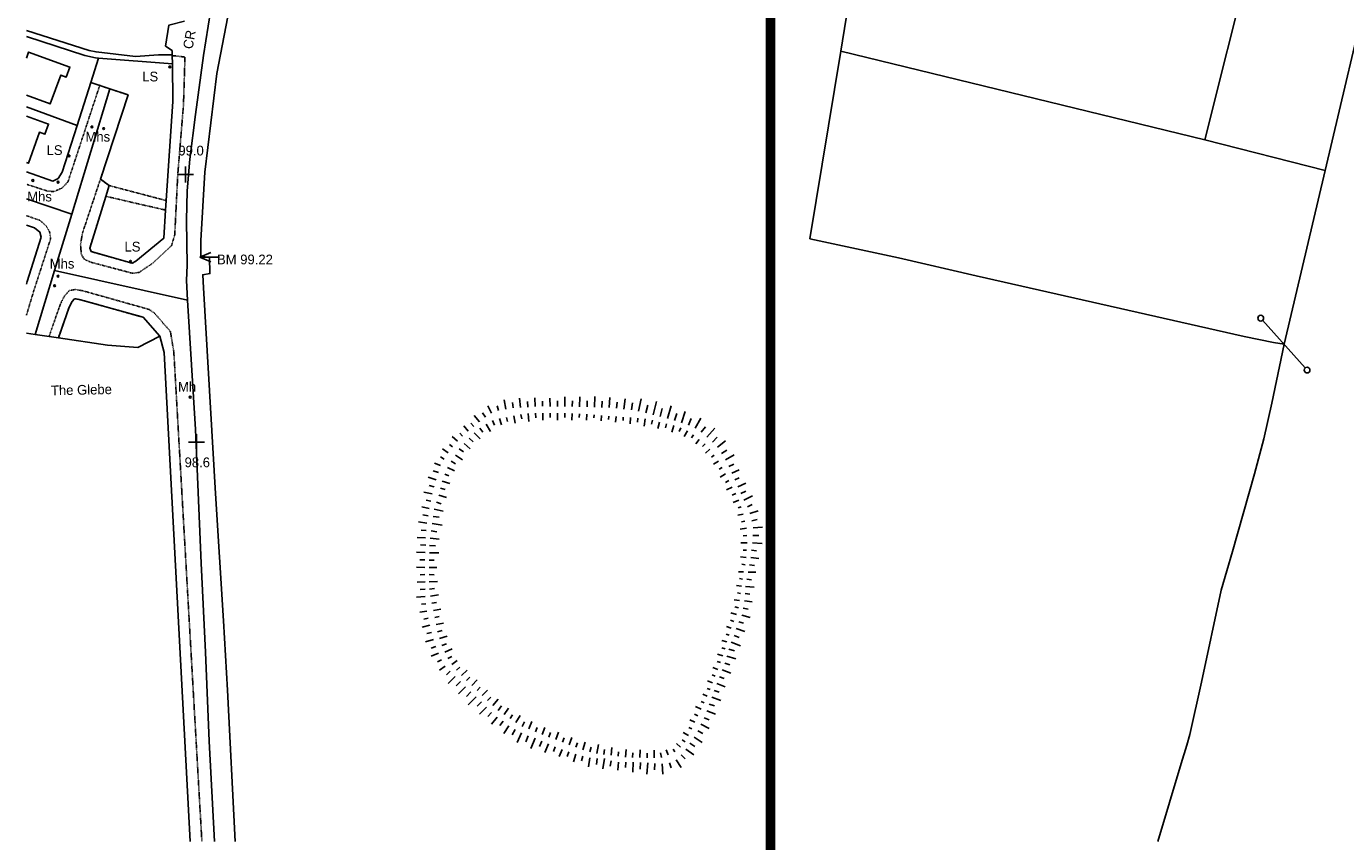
# Model space of a CAD drawing. Header units: metres. Extents: x 611948 to 1225781, y 656699 to 1316021.
# Tile 113 of 169: x 613548 to 613818, y 658243 to 658410. Entities that reach past the tile are written whole.
import ezdxf

# ---------------------------------------------------------------- set-up
doc = ezdxf.new("R2010")
doc.units = ezdxf.units.M
doc.linetypes.add('4696-13$0$PECK', pattern=[0.2, 0.1, -0.1])
for name, color, linetype in [('- EXTENT OF LiDAR SURVEY', 1, 'Continuous'), ('4696-13$0$BDY_SYM', 253, 'Continuous'), ('4696-13$0$BLD_OTL_S', 253, 'Continuous'), ('4696-13$0$GEN_LIN_D', 253, 'Continuous'), ('4696-13$0$GEN_PCK_D', 253, '4696-13$0$PECK'), ('4696-13$0$HT_CTRL', 253, 'Continuous'), ('4696-13$0$MNR_LN_DT', 253, 'Continuous'), ('4696-13$0$OTHER_SYM', 253, 'Continuous'), ('4696-13$0$POLE_SYMB', 253, 'Continuous'), ('4696-13$0$ROADS', 253, 'Continuous'), ('4696-13$0$ROADS_CTR', 253, 'Continuous'), ('4696-13$0$ROADS_PCK', 253, '4696-13$0$PECK'), ('4696-13$0$TOWNLAND', 253, 'Continuous')]:
    doc.layers.add(name, color=color, linetype=linetype)
doc.styles.add('4696-13$0$STANDARD', font='txt')

# ---------------------------------------------------------------- blocks, each defined once
blk = doc.blocks.new('4696-13$0$43', base_point=(147.36021, 308.857352))
blk.add_line((153.849537, 308.848253), (140.769785, 308.848253))
for centre in [(140.180307, 308.837153), (154.439015, 308.859353)]:
    blk.add_circle(centre, 0.589583)
blk = doc.blocks.new('4696-13$0$13', base_point=(160450.170478, 242323.105036))
blk.add_circle((160450.170478, 242323.105036), 0.187958)
blk = doc.blocks.new('4696-13$0$35', base_point=(150.27109, 306.896499))
for p, q in [((150.27109, 308.539432), (150.27109, 305.253567)), ((151.914023, 306.896499), (148.62816, 306.896499))]:
    blk.add_line(p, q)
blk = doc.blocks.new('4696-13$0$34', base_point=(140.879497, 309.117412))
for p, q in [((140.739761, 309.117412), (142.970666, 310.083172)), ((140.739761, 309.117412), (142.970666, 308.151652)), ((144.748461, 309.117412), (140.739761, 309.117412))]:
    blk.add_line(p, q)
blk = doc.blocks.new('4696-13')
at = {"layer": '4696-13$0$BLD_OTL_S', "flags": 128}
for points in [[(613547.54, 658403.812), (613547.996, 658405.065), (613556.456, 658401.988), (613555.705, 658399.921), (613554.577, 658400.331), (613552.429, 658394.426), (613547.54, 658396.204)], [(613547.54, 658391.921), (613552.094, 658390.292), (613551.354, 658388.22), (613550.224, 658388.624), (613547.952, 658382.272), (613547.54, 658382.419)]]:
    blk.add_lwpolyline(points, dxfattribs=at)
at = {"layer": '4696-13$0$GEN_LIN_D', "flags": 128}
for points in [[(613590.291, 658243.247), (613588.76, 658274.287), (613587.962, 658288.507), (613586.32, 658314.565), (613583.808, 658356.724), (613583.693, 658359.424), (613585.132, 658359.672), (613585.094, 658363.013), (613583.293, 658363.143), (613583.275, 658366.444), (613584.078, 658380.472), (613586.589, 658400.632), (613588.805, 658412.367), (613593.692, 658433.32), (613603.567, 658471.345), (613607.64, 658487.372), (613612.148, 658504.542)], [(613714.42, 658405.252), (613721.021, 658445.879)], [(613813.643, 658380.747), (613823.439, 658422.273), (613825.954, 658430.649), (613827.606, 658435.719)], [(613796.216, 658431.865), (613796.44, 658431.628), (613799.585, 658430.904), (613798.263, 658423.876), (613789.042, 658387.055)], [(613577.437, 658404.509), (613574.624, 658404.508), (613569.885, 658404.142), (613561.817, 658405.078), (613560.416, 658405.37), (613547.54, 658409.473)], [(613579.944, 658411.413), (613576.707, 658410.541), (613576.031, 658406.264), (613577.426, 658405.341), (613577.437, 658404.509)], [(613547.54, 658408.221), (613559.541, 658404.335), (613561.719, 658403.854), (613562.316, 658403.807)], [(613577.437, 658404.509), (613577.439, 658404.331)], [(613577.439, 658404.331), (613577.461, 658402.62)], [(613805.255, 658345.171), (613803.093, 658345.519), (613797.064, 658346.767), (613742.16, 658359.21), (613726.215, 658362.904), (613708.108, 658366.806), (613714.42, 658405.252)], [(613714.42, 658405.252), (613789.042, 658387.055)], [(613560.74, 658398.813), (613562.316, 658403.807)], [(613562.316, 658403.807), (613577.461, 658402.62)], [(613577.461, 658402.62), (613577.558, 658394.943), (613576.155, 658374.631)], [(613560.74, 658398.813), (613557.916, 658390.011)], [(613557.916, 658390.011), (613547.54, 658393.815)], [(613557.916, 658390.011), (613554.849, 658380.452), (613554.032, 658379.141), (613552.971, 658378.619), (613547.54, 658380.528)], [(613789.042, 658387.055), (613813.643, 658380.747)], [(613805.255, 658345.171), (613813.643, 658380.747)], [(613576.155, 658374.631), (613576.038, 658372.667)], [(613576.038, 658372.667), (613575.695, 658366.88), (613569.995, 658362.186)], [(613547.54, 658369.566), (613549.216, 658369.008), (613550.3, 658368.173), (613550.594, 658367.111), (613547.728, 658358.057)], [(613547.54, 658358.119), (613547.728, 658358.057)], [(613547.728, 658358.057), (613547.54, 658357.464)], [(613571.458, 658350.691), (613574.889, 658346.805)], [(613549.337, 658347.198), (613547.54, 658347.464)], [(613552.185, 658346.777), (613549.337, 658347.198)], [(613554.089, 658346.495), (613552.185, 658346.777)], [(613574.889, 658346.805), (613570.362, 658344.509), (613564.174, 658345.004), (613554.089, 658346.495)], [(613574.889, 658346.805), (613575.754, 658343.498)], [(613805.255, 658345.171), (613802.741, 658333.073), (613801.1, 658325.823), (613799.178, 658318.65), (613794.704, 658302.721), (613792.367, 658294.746), (613788.349, 658275.919), (613785.927, 658265.182), (613785.358, 658262.999), (613784.159, 658259.231), (613779.405, 658243.246)], [(613581.108, 658243.247), (613575.754, 658343.498)]]:
    blk.add_lwpolyline(points, dxfattribs=at)
at = {"layer": '4696-13$0$GEN_PCK_D', "flags": 128}
for points in [[(613562.568, 658398.204), (613560.74, 658398.813)], [(613564.667, 658397.505), (613562.568, 658398.204)], [(613562.722, 658379.033), (613568.382, 658396.269), (613564.667, 658397.505)], [(613564.527, 658377.682), (613562.722, 658379.033)], [(613563.83, 658375.484), (613564.527, 658377.682)], [(613564.527, 658377.682), (613576.155, 658374.631)], [(613569.995, 658362.186), (613569.245, 658361.762), (613560.814, 658364.158), (613560.51, 658364.885), (613563.83, 658375.484)], [(613563.83, 658375.484), (613576.038, 658372.667)], [(613571.458, 658350.691), (613558.634, 658354.296), (613557.596, 658354.48), (613557.301, 658354.431), (613556.9, 658353.944), (613556.291, 658352.789), (613554.089, 658346.495)]]:
    blk.add_lwpolyline(points, dxfattribs=at)
at = {"layer": '4696-13$0$MNR_LN_DT', "flags": 128}
for points in [[(613645.771, 658331.866), (613645.441, 658333.774)], [(613648.781, 658332.219), (613648.608, 658334.155)], [(613651.811, 658332.391), (613651.735, 658334.209)], [(613654.843, 658332.439), (613654.83, 658334.15)], [(613657.877, 658332.414), (613657.901, 658334.381)], [(613660.912, 658332.375), (613660.956, 658334.419)], [(613663.944, 658332.28), (613664.015, 658334.436)], [(613666.977, 658332.184), (613667.109, 658334.294)], [(613669.998, 658331.902), (613670.233, 658333.986)], [(613672.997, 658331.451), (613673.494, 658333.997)], [(613641.589, 658330.227), (613640.981, 658331.099)], [(613642.875, 658331.028), (613642.073, 658332.58)], [(613644.283, 658331.575), (613644.01, 658332.586)], [(613647.269, 658332.112), (613647.136, 658333.244)], [(613650.296, 658332.305), (613650.22, 658333.458)], [(613651.876, 658331.05), (613651.915, 658330.118)], [(613653.325, 658332.451), (613653.304, 658333.478)], [(613653.377, 658331.076), (613653.38, 658329.586)], [(613654.879, 658331.058), (613654.868, 658330.185)], [(613656.36, 658332.426), (613656.367, 658333.55)], [(613657.88, 658331.058), (613657.867, 658330.189)], [(613659.394, 658332.402), (613659.415, 658333.607)], [(613662.428, 658332.327), (613662.461, 658333.588)], [(613665.461, 658332.232), (613665.523, 658333.518)], [(613668.488, 658332.055), (613668.597, 658333.312)], [(613671.502, 658331.71), (613671.718, 658333.142)], [(613674.481, 658331.135), (613674.853, 658332.693)], [(613675.945, 658330.74), (613676.639, 658333.459)], [(613677.416, 658330.369), (613677.851, 658331.995)], [(613678.879, 658329.965), (613679.633, 658332.581)], [(613681.773, 658329.057), (613682.51, 658331.379)], [(613638.085, 658327.33), (613637.148, 658328.455)], [(613639.256, 658328.29), (613638.634, 658329.028)], [(613640.393, 658329.295), (613639.316, 658330.597)], [(613641.723, 658328.807), (613642.634, 658327.314)], [(613643.032, 658329.54), (613643.454, 658328.61)], [(613644.466, 658329.928), (613644.863, 658328.666)], [(613645.946, 658330.183), (613646.097, 658329.359)], [(613647.418, 658330.482), (613647.68, 658329.008)], [(613648.89, 658330.772), (613649.036, 658329.898)], [(613650.376, 658330.989), (613650.531, 658329.34)], [(613656.38, 658331.017), (613656.371, 658329.605)], [(613659.38, 658330.981), (613659.337, 658329.611)], [(613660.881, 658330.937), (613660.844, 658330.149)], [(613662.379, 658330.874), (613662.308, 658329.638)], [(613663.874, 658330.729), (613663.833, 658330.081)], [(613665.369, 658330.584), (613665.293, 658329.492)], [(613666.863, 658330.439), (613666.813, 658329.778)], [(613668.362, 658330.342), (613668.283, 658329.213)], [(613669.86, 658330.244), (613669.808, 658329.557)], [(613671.358, 658330.137), (613671.237, 658328.888)], [(613672.856, 658330.03), (613672.759, 658329.198)], [(613674.348, 658329.878), (613674.131, 658328.412)], [(613675.821, 658329.592), (613675.646, 658328.763)], [(613677.281, 658329.239), (613676.962, 658327.879)], [(613678.741, 658328.885), (613678.533, 658328.068)], [(613680.194, 658328.515), (613679.795, 658327.167)], [(613680.331, 658329.529), (613680.793, 658331.01)], [(613683.226, 658328.619), (613683.757, 658329.963)], [(613684.599, 658327.996), (613685.76, 658330.032)], [(613635.854, 658325.28), (613634.765, 658326.282)], [(613636.93, 658326.347), (613636.345, 658326.985)], [(613638.303, 658325.923), (613639.106, 658325.167)], [(613639.302, 658327.042), (613640.514, 658325.766)], [(613640.465, 658327.989), (613641.082, 658327.146)], [(613681.622, 658328.052), (613681.32, 658327.282)], [(613682.992, 658327.435), (613682.342, 658326.243)], [(613684.24, 658326.611), (613683.801, 658326.016)], [(613685.411, 658325.672), (613684.697, 658324.768)], [(613685.833, 658327.128), (613686.709, 658328.243)], [(613686.966, 658326.118), (613688.634, 658328.009)], [(613688.109, 658325.12), (613689.071, 658326.141)], [(613633.995, 658322.888), (613632.793, 658323.727)], [(613634.869, 658324.129), (613634.208, 658324.646)], [(613636.233, 658323.746), (613637.086, 658323.099)], [(613637.246, 658324.855), (613638.454, 658323.707)], [(613686.598, 658324.753), (613686.09, 658324.195)], [(613687.621, 658323.658), (613686.665, 658322.861)], [(613689.165, 658324.056), (613690.808, 658325.359)], [(613689.948, 658322.756), (613691.037, 658323.435)], [(613632.381, 658320.322), (613631.191, 658320.83)], [(613633.138, 658321.638), (613632.394, 658322.105)], [(613634.609, 658321.23), (613635.479, 658320.687)], [(613635.44, 658322.477), (613636.908, 658321.492)], [(613688.498, 658322.441), (613687.902, 658322.003)], [(613689.392, 658321.236), (613688.366, 658320.566)], [(613690.789, 658321.493), (613692.543, 658322.51)], [(613691.474, 658320.14), (613692.513, 658320.627)], [(613631.529, 658317.413), (613629.9, 658317.939)], [(613631.96, 658318.868), (613630.902, 658319.264)], [(613633.287, 658318.548), (613634.124, 658318.227)], [(613633.852, 658319.938), (613635.245, 658319.265)], [(613690.135, 658319.939), (613689.515, 658319.565)], [(613690.799, 658318.592), (613689.698, 658317.961)], [(613692.063, 658318.743), (613693.628, 658319.43)], [(613692.685, 658317.359), (613693.625, 658317.774)], [(613630.722, 658314.492), (613628.963, 658314.886)], [(613631.094, 658315.96), (613630.09, 658316.234)], [(613632.379, 658315.692), (613633.347, 658315.418)], [(613632.763, 658317.141), (613634.319, 658316.651)], [(613691.464, 658317.245), (613690.777, 658316.872)], [(613692.156, 658315.914), (613691.023, 658315.332)], [(613693.297, 658315.971), (613694.997, 658316.735)], [(613693.93, 658314.593), (613694.98, 658315.086)], [(613630.448, 658313), (613629.455, 658313.198)], [(613631.575, 658312.801), (613632.515, 658312.498)], [(613632.025, 658314.233), (613633.612, 658313.79)], [(613692.889, 658314.603), (613692.196, 658314.268)], [(613693.523, 658313.246), (613692.37, 658312.776)], [(613694.581, 658313.222), (613696.297, 658314.09)], [(613695.296, 658311.885), (613696.274, 658312.316)], [(613630.107, 658311.522), (613628.555, 658311.829)], [(613629.855, 658310.026), (613628.791, 658310.204)], [(613630.911, 658309.898), (613632.098, 658309.736)], [(613631.074, 658311.386), (613632.957, 658310.966)], [(613694.421, 658310.384), (613693.353, 658310.12)], [(613694.016, 658311.828), (613693.366, 658311.625)], [(613695.797, 658310.466), (613697.485, 658311.017)], [(613629.608, 658308.528), (613627.923, 658308.757)], [(613629.44, 658307.022), (613628.446, 658307.105)], [(613630.481, 658306.927), (613631.658, 658306.757)], [(613630.715, 658308.41), (613632.725, 658308.132)], [(613695.073, 658307.455), (613693.833, 658307.307)], [(613694.764, 658308.921), (613694.099, 658308.799)], [(613696.199, 658309.003), (613697.288, 658309.227)], [(613696.449, 658307.524), (613698.399, 658307.703)], [(613629.344, 658305.509), (613627.633, 658305.574)], [(613629.365, 658303.991), (613628.283, 658304.045)], [(613630.253, 658305.444), (613632.147, 658305.247)], [(613695.222, 658304.463), (613693.926, 658304.458)], [(613695.162, 658305.958), (613694.397, 658305.919)], [(613696.32, 658304.494), (613698.294, 658304.335)], [(613696.4, 658306.008), (613697.656, 658306.005)], [(613629.239, 658302.483), (613627.49, 658302.572)], [(613630.117, 658302.444), (613632.049, 658302.396)], [(613630.175, 658303.944), (613631.369, 658303.877)], [(613695.01, 658301.468), (613693.837, 658301.582)], [(613695.121, 658302.964), (613694.42, 658302.996)], [(613695.972, 658301.48), (613697.605, 658301.234)], [(613696.156, 658302.985), (613697.132, 658302.871)], [(613629.187, 658299.454), (613627.501, 658299.478)], [(613629.156, 658300.971), (613628.137, 658300.999)], [(613630.092, 658300.943), (613631.132, 658300.935)], [(613630.108, 658299.441), (613631.629, 658299.419)], [(613694.852, 658299.975), (613694.153, 658300.091)], [(613695.692, 658299.989), (613696.748, 658299.81)], [(613629.236, 658296.463), (613627.588, 658296.414)], [(613629.218, 658297.959), (613628.214, 658297.943)], [(613630.06, 658296.478), (613631.781, 658296.54)], [(613630.07, 658297.96), (613631.087, 658297.944)], [(613694.519, 658298.51), (613693.444, 658298.526)], [(613694.285, 658297.048), (613693.641, 658297.158)], [(613695.146, 658297.026), (613696.127, 658296.885)], [(613695.413, 658298.497), (613696.988, 658298.474)], [(613629.265, 658293.473), (613627.464, 658293.352)], [(613629.25, 658294.968), (613628.247, 658294.919)], [(613630.134, 658295.002), (613631.15, 658295.102)], [(613630.362, 658293.539), (613632.017, 658293.811)], [(613694.064, 658295.582), (613693.024, 658295.741)], [(613693.843, 658294.117), (613693.235, 658294.198)], [(613694.804, 658294.067), (613695.795, 658293.983)], [(613694.882, 658295.554), (613696.669, 658295.386)], [(613629.621, 658290.504), (613628.182, 658290.273)], [(613629.423, 658291.987), (613628.487, 658291.884)], [(613630.64, 658292.083), (613631.58, 658292.253)], [(613630.931, 658290.63), (613632.438, 658290.908)], [(613693.663, 658292.647), (613692.561, 658292.81)], [(613693.434, 658291.186), (613692.727, 658291.345)], [(613694.405, 658291.119), (613695.423, 658290.911)], [(613694.677, 658292.589), (613696.238, 658292.389)], [(613629.904, 658289.037), (613628.981, 658288.854)], [(613631.221, 658289.178), (613632.124, 658289.347)], [(613631.501, 658287.722), (613633.036, 658288.029)], [(613692.481, 658288.388), (613691.82, 658288.608)], [(613693.027, 658289.765), (613691.88, 658290.134)], [(613693.55, 658288.282), (613694.513, 658287.986)], [(613694.144, 658289.654), (613695.857, 658289.175)], [(613630.226, 658287.577), (613628.616, 658287.214)], [(613630.557, 658286.118), (613629.596, 658285.878)], [(613631.788, 658286.269), (613632.743, 658286.497)], [(613632.185, 658284.843), (613633.777, 658285.361)], [(613691.526, 658285.584), (613690.902, 658285.776)], [(613691.949, 658287.005), (613690.998, 658287.33)], [(613692.604, 658285.455), (613693.594, 658285.091)], [(613692.959, 658286.909), (613694.749, 658286.307)], [(613630.934, 658284.672), (613629.323, 658284.175)], [(613631.433, 658283.261), (613630.517, 658282.913)], [(613632.703, 658283.454), (613633.597, 658283.803)], [(613633.272, 658282.086), (613634.773, 658282.744)], [(613691.103, 658284.164), (613690.037, 658284.457)], [(613690.743, 658282.727), (613690.054, 658282.933)], [(613691.508, 658282.689), (613692.653, 658282.322)], [(613691.986, 658284.1), (613693.863, 658283.36)], [(613632.014, 658281.883), (613630.465, 658281.254)], [(613632.581, 658280.5), (613631.749, 658280.078)], [(613633.895, 658280.742), (613634.708, 658281.206)], [(613634.732, 658279.528), (613635.84, 658280.395)], [(613689.752, 658279.936), (613689.116, 658280.164)], [(613690.266, 658281.326), (613689.15, 658281.693)], [(613690.646, 658279.825), (613691.693, 658279.474)], [(613691.097, 658281.25), (613692.897, 658280.694)], [(613633.323, 658279.232), (613632.173, 658278.366)], [(613634.353, 658278.148), (613633.61, 658277.425)], [(613635.411, 658277.09), (613633.957, 658275.63)], [(613635.69, 658278.397), (613636.362, 658278.99)], [(613636.696, 658277.31), (613637.848, 658278.411)], [(613688.69, 658277.17), (613688.067, 658277.404)], [(613689.231, 658278.549), (613688.202, 658278.94)], [(613689.582, 658277.03), (613690.558, 658276.67)], [(613690.114, 658278.428), (613691.917, 658277.793)], [(613636.474, 658276.038), (613635.634, 658275.19)], [(613637.538, 658274.987), (613636.102, 658273.52)], [(613637.739, 658276.257), (613638.418, 658276.947)], [(613638.815, 658275.239), (613639.906, 658276.371)], [(613639.891, 658274.221), (613640.502, 658274.866)], [(613640.968, 658273.202), (613642.021, 658274.316)], [(613687.669, 658274.388), (613687.041, 658274.642)], [(613688.16, 658275.786), (613687.08, 658276.193)], [(613689.049, 658275.632), (613690.755, 658274.978)], [(613638.61, 658273.945), (613637.691, 658272.994)], [(613639.69, 658272.909), (613638.096, 658271.267)], [(613640.765, 658271.87), (613639.882, 658270.984)], [(613642.045, 658272.184), (613642.689, 658272.871)], [(613643.121, 658271.166), (613644.196, 658272.425)], [(613686.438, 658271.692), (613685.801, 658271.99)], [(613687.054, 658273.04), (613686.135, 658273.44)], [(613687.968, 658272.844), (613689.823, 658272.169)], [(613688.509, 658274.239), (613689.493, 658273.87)], [(613641.806, 658270.796), (613640.386, 658269.396)], [(613642.858, 658269.733), (613642.093, 658268.893)], [(613644.197, 658270.148), (613644.919, 658271.078)], [(613645.427, 658269.322), (613646.319, 658270.592)], [(613646.649, 658268.484), (613647.138, 658269.256)], [(613647.863, 658267.635), (613648.71, 658269.122)], [(613685.136, 658269.03), (613684.453, 658269.363)], [(613685.791, 658270.359), (613684.634, 658270.92)], [(613686.943, 658270.036), (613688.734, 658269.349)], [(613687.427, 658271.449), (613688.536, 658271.057)], [(613643.979, 658268.752), (613642.83, 658267.328)], [(613645.21, 658267.902), (613644.585, 658267.057)], [(613646.377, 658266.967), (613645.35, 658265.416)], [(613647.671, 658266.229), (613647.085, 658265.157)], [(613649.105, 658266.838), (613649.581, 658267.786)], [(613650.5, 658266.336), (613651.107, 658267.843)], [(613651.869, 658265.774), (613652.195, 658266.621)], [(613653.236, 658265.201), (613653.779, 658266.634)], [(613683.865, 658266.353), (613683.289, 658266.634)], [(613684.488, 658267.697), (613683.484, 658268.18)], [(613685.71, 658267.322), (613687.483, 658266.462)], [(613686.403, 658268.647), (613687.455, 658268.186)], [(613649.013, 658265.568), (613648.09, 658263.579)], [(613650.37, 658264.941), (613649.851, 658263.698)], [(613651.777, 658264.438), (613650.904, 658262.342)], [(613653.151, 658263.847), (613652.682, 658262.725)], [(613654.618, 658264.667), (613654.957, 658265.579)], [(613656.018, 658264.184), (613656.563, 658265.671)], [(613657.393, 658263.632), (613657.71, 658264.488)], [(613658.768, 658263.08), (613659.317, 658264.55)], [(613661.558, 658262.083), (613662.052, 658263.597)], [(613682.509, 658263.724), (613681.921, 658264.126)], [(613683.228, 658265.016), (613682.154, 658265.577)], [(613684.369, 658264.652), (613686.05, 658263.582)], [(613685.095, 658265.959), (613686.177, 658265.408)], [(613654.527, 658263.26), (613653.804, 658261.532)], [(613655.913, 658262.698), (613655.529, 658261.73)], [(613657.305, 658262.155), (613656.741, 658260.665)], [(613658.708, 658261.634), (613658.372, 658260.703)], [(613660.12, 658261.142), (613659.653, 658259.589)], [(613660.16, 658262.57), (613660.475, 658263.457)], [(613661.568, 658260.773), (613661.324, 658259.818)], [(613662.969, 658261.632), (613663.238, 658262.622)], [(613664.408, 658261.288), (613664.743, 658263.149)], [(613665.88, 658261.124), (613666.011, 658262.133)], [(613667.351, 658260.944), (613667.522, 658262.537)], [(613668.822, 658260.759), (613668.903, 658261.635)], [(613670.291, 658260.574), (613670.41, 658262.102)], [(613671.768, 658260.478), (613671.823, 658261.449)], [(613673.25, 658260.452), (613673.298, 658262.042)], [(613674.731, 658260.426), (613674.734, 658261.34)], [(613676.213, 658260.404), (613676.168, 658262.003)], [(613677.687, 658260.518), (613677.496, 658261.422)], [(613679.08, 658261.023), (613678.632, 658262.073)], [(613680.414, 658261.656), (613680.065, 658262.206)], [(613681.576, 658262.576), (613680.79, 658263.383)], [(613681.737, 658261.027), (613682.555, 658260.221)], [(613682.664, 658262.195), (613684.282, 658260.999)], [(613683.491, 658263.442), (613684.522, 658262.736)], [(613663.023, 658260.426), (613662.712, 658258.575)], [(613664.496, 658260.257), (613664.355, 658259.052)], [(613665.986, 658260.282), (613665.658, 658258.165)], [(613667.4, 658259.794), (613667.135, 658258.732)], [(613668.878, 658259.561), (613668.714, 658257.861)], [(613670.372, 658259.507), (613670.335, 658258.402)], [(613671.867, 658259.497), (613671.836, 658257.477)], [(613673.363, 658259.457), (613673.305, 658258.083)], [(613674.855, 658259.368), (613674.693, 658257.056)], [(613676.345, 658259.244), (613676.268, 658257.95)], [(613677.835, 658259.154), (613677.95, 658257.038)], [(613679.305, 658259.391), (613679.64, 658258.336)], [(613680.663, 658260.019), (613681.718, 658258.405)]]:
    blk.add_lwpolyline(points, dxfattribs=at)
at = {"layer": '4696-13$0$ROADS', "flags": 128}
for points in [[(613590.291, 658243.247), (613588.76, 658274.287), (613587.962, 658288.507), (613586.32, 658314.565), (613583.808, 658356.724), (613583.693, 658359.424), (613585.132, 658359.672), (613585.094, 658363.013), (613583.293, 658363.143), (613583.275, 658366.444), (613584.078, 658380.472), (613586.589, 658400.632), (613588.805, 658412.367), (613593.692, 658433.32), (613603.567, 658471.345), (613607.64, 658487.372), (613612.148, 658504.542)], [(613579.944, 658411.413), (613576.707, 658410.541), (613576.031, 658406.264), (613577.426, 658405.341), (613577.437, 658404.509)], [(613577.437, 658404.509), (613577.439, 658404.331)], [(613577.439, 658404.331), (613577.461, 658402.62)], [(613577.461, 658402.62), (613577.558, 658394.943), (613576.155, 658374.631)], [(613560.74, 658398.813), (613557.916, 658390.011)], [(613562.568, 658398.204), (613560.74, 658398.813)], [(613564.667, 658397.505), (613562.568, 658398.204)], [(613562.722, 658379.033), (613568.382, 658396.269), (613564.667, 658397.505)], [(613557.916, 658390.011), (613554.849, 658380.452), (613554.032, 658379.141), (613552.971, 658378.619), (613547.54, 658380.528)], [(613564.527, 658377.682), (613562.722, 658379.033)], [(613563.83, 658375.484), (613564.527, 658377.682)], [(613569.995, 658362.186), (613569.245, 658361.762), (613560.814, 658364.158), (613560.51, 658364.885), (613563.83, 658375.484)], [(613576.155, 658374.631), (613576.038, 658372.667)], [(613576.038, 658372.667), (613575.695, 658366.88), (613569.995, 658362.186)], [(613547.54, 658369.566), (613549.216, 658369.008), (613550.3, 658368.173), (613550.594, 658367.111), (613547.728, 658358.057)], [(613547.728, 658358.057), (613547.54, 658357.464)], [(613571.458, 658350.691), (613558.634, 658354.296), (613557.596, 658354.48), (613557.301, 658354.431), (613556.9, 658353.944), (613556.291, 658352.789), (613554.089, 658346.495)], [(613571.458, 658350.691), (613574.889, 658346.805)], [(613549.337, 658347.198), (613547.54, 658347.464)], [(613552.185, 658346.777), (613549.337, 658347.198)], [(613554.089, 658346.495), (613552.185, 658346.777)], [(613574.889, 658346.805), (613575.754, 658343.498)], [(613581.108, 658243.247), (613575.754, 658343.498)]]:
    blk.add_lwpolyline(points, dxfattribs=at)
at = {"layer": '4696-13$0$ROADS_CTR', "flags": 128}
for points in [[(613580.55, 658354.229), (613580.319, 658358.225), (613580.462, 658361.387), (613580.352, 658370.509), (613580.498, 658376.632), (613581.043, 658383.136), (613582.193, 658392.285), (613583.847, 658404.378), (613585.722, 658416.451), (613587.851, 658425.926), (613592.056, 658443.594), (613592.44, 658446.517), (613594.348, 658452.329), (613598.687, 658471.138), (613604.76, 658494.678), (613607.928, 658507.899)], [(613564.667, 658397.505), (613556.849, 658371.85)], [(613547.54, 658374.983), (613556.849, 658371.85)], [(613556.849, 658371.85), (613553.326, 658360.289)], [(613553.326, 658360.289), (613549.337, 658347.198)], [(613553.326, 658360.289), (613580.55, 658354.229)], [(613586.08, 658243.247), (613584.977, 658263.803), (613584.236, 658282.084), (613583.336, 658300.305), (613582.166, 658327.726), (613580.55, 658354.229)]]:
    blk.add_lwpolyline(points, dxfattribs=at)
at = {"layer": '4696-13$0$ROADS_PCK', "flags": 128}
for points in [[(613577.439, 658404.331), (613580.04, 658404.03), (613579.724, 658394.103), (613578.562, 658379.988), (613577.941, 658367.579), (613577.271, 658365.37), (613573.456, 658361.806), (613570.647, 658359.9), (613569.298, 658359.717), (613560.726, 658361.989), (613559.388, 658362.602), (613558.798, 658363.619), (613558.643, 658365.587), (613559.002, 658367.858), (613562.722, 658379.033)], [(613562.568, 658398.204), (613556.036, 658378.408), (613554.768, 658377.133), (613553.171, 658376.466), (613551.836, 658376.568), (613547.54, 658377.974)], [(613547.54, 658371.523), (613550.346, 658370.552), (613551.604, 658369.436), (613552.295, 658368.233), (613552.506, 658366.789), (613549.094, 658356.244), (613547.54, 658351.106)], [(613552.185, 658346.777), (613554.555, 658353.546), (613555.319, 658354.996), (613556.293, 658356.179), (613557.607, 658356.397), (613559.149, 658356.123), (613572.666, 658352.314), (613573.832, 658351.517), (613577.05, 658347.774), (613577.751, 658343.613), (613583.504, 658243.247)]]:
    blk.add_lwpolyline(points, dxfattribs=at)
at = {"layer": '4696-13$0$TOWNLAND', "flags": 128}
for points in [[(613714.42, 658405.252), (613721.021, 658445.879)], [(613813.643, 658380.747), (613823.439, 658422.273), (613825.954, 658430.649), (613827.606, 658435.719)], [(613805.255, 658345.171), (613803.093, 658345.519), (613797.064, 658346.767), (613742.16, 658359.21), (613726.215, 658362.904), (613708.108, 658366.806), (613714.42, 658405.252)], [(613805.255, 658345.171), (613813.643, 658380.747)]]:
    blk.add_lwpolyline(points, dxfattribs=at)
at = {"layer": '4696-13$0$BDY_SYM', "rotation": 311.6770000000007}
blk.add_blockref('4696-13$0$43', (613805.255, 658345.171), dxfattribs=at)
at = {"layer": '4696-13$0$HT_CTRL'}
for name, p in [('4696-13$0$35', (613580.16, 658379.951)), ('4696-13$0$34', (613583.254, 658363.043)), ('4696-13$0$35', (613582.381, 658325.107))]:
    blk.add_blockref(name, p, dxfattribs=at)
at = {"layer": '4696-13$0$OTHER_SYM', "rotation": 270.4990000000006}
for p in [(613560.969, 658389.706), (613563.375, 658389.366), (613548.872, 658378.739), (613554.024, 658378.399), (613554.017, 658359.112), (613553.33, 658357.163)]:
    blk.add_blockref('4696-13$0$13', p, dxfattribs=at)
at = {"layer": '4696-13$0$OTHER_SYM'}
blk.add_blockref('4696-13$0$13', (613581.11, 658334.343), dxfattribs=at)
at = {"layer": '4696-13$0$POLE_SYMB'}
for p in [(613576.939, 658402.003), (613556.281, 658383.769), (613568.883, 658362.168)]:
    blk.add_blockref('4696-13$0$13', p, dxfattribs=at)
at = {"layer": '4696-13$0$TOWNLAND', "rotation": 311.6770000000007}
blk.add_blockref('4696-13$0$43', (613805.255, 658345.171), dxfattribs=at)
at = {"layer": '4696-13$0$BLD_OTL_S', "style": '4696-13$0$STANDARD'}
blk.add_text('The Glebe', height=2, rotation=1.2, dxfattribs=at).set_placement((613552.595, 658334.7))
at = {"layer": '4696-13$0$HT_CTRL', "style": '4696-13$0$STANDARD'}
for s, p in [('99.0', (613578.688, 658383.866)), ('BM 99.22', (613586.603, 658361.561)), ('98.6', (613579.954, 658319.979))]:
    blk.add_text(s, height=2, rotation=-0.1, dxfattribs=at).set_placement(p)
at = {"layer": '4696-13$0$OTHER_SYM', "style": '4696-13$0$STANDARD'}
for s, p in [('Mhs', (613559.646, 658386.707)), ('Mhs', (613547.71, 658374.448)), ('Mhs', (613552.321, 658360.696)), ('Mh', (613578.612, 658335.469))]:
    blk.add_text(s, height=2, rotation=-0.1, dxfattribs=at).set_placement(p)
at = {"layer": '4696-13$0$POLE_SYMB', "style": '4696-13$0$STANDARD'}
for p in [(613571.275, 658399.042), (613551.677, 658383.958), (613567.643, 658364.179)]:
    blk.add_text('LS', height=2, rotation=-0.1, dxfattribs=at).set_placement(p)
at = {"layer": '4696-13$0$TOWNLAND', "style": '4696-13$0$STANDARD'}
blk.add_text('CR', height=2, rotation=80.00002, dxfattribs=at).set_placement((613581.581, 658405.545))
blk = doc.blocks.new('OS Mapping')
blk.add_blockref('4696-13', (0, 0))

msp = doc.modelspace()

# ---------------------------------------------------------------- linework, layer by layer
at = {"layer": '- EXTENT OF LiDAR SURVEY', "const_width": 2}
msp.add_lwpolyline([(613700, 659100), (613700, 656700), (612500, 656700), (612500, 659100)], close=True, dxfattribs=at)

# ---------------------------------------------------------------- block references
msp.add_blockref('OS Mapping', (0, 0))

doc.saveas('drawing.dxf')
